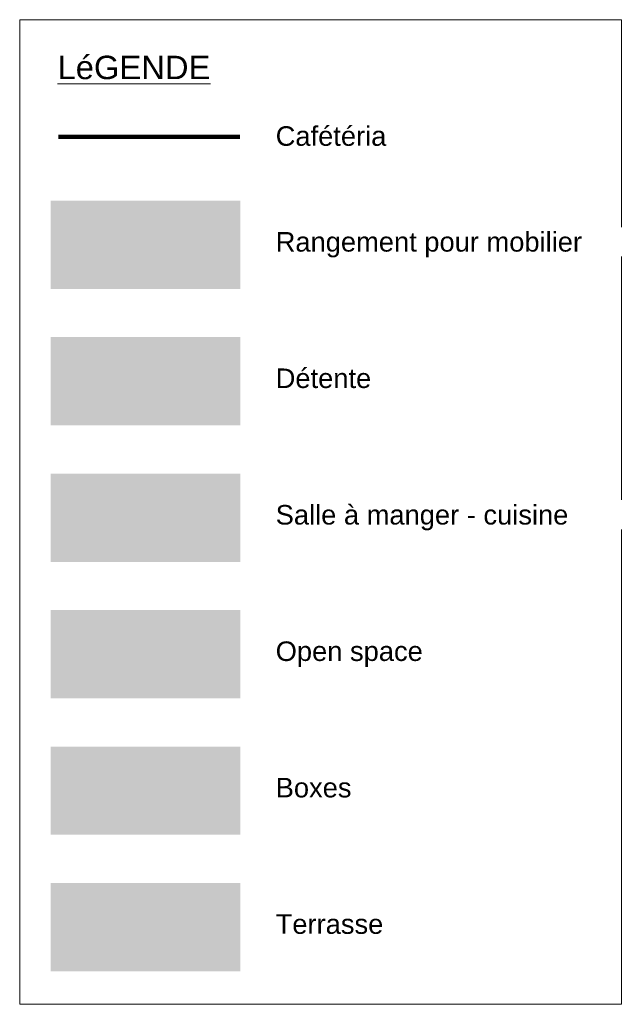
# Model space of a CAD drawing. Header units: metres. Extents: x 107 to 154, y -7 to 138.
# Tile 1 of 62: x 146 to 154, y -7 to 5. Entities that reach past the tile are written whole.
import ezdxf

# ---------------------------------------------------------------- set-up
doc = ezdxf.new("R2010")
doc.units = ezdxf.units.M
doc.layers.add('A-DETL', color=7, linetype='Continuous', lineweight=18, true_color=0x00a600)
for name, color, linetype, lineweight in [('A-DETL-GENF', 7, 'Continuous', 18), ('A-DETL-THIN', 7, 'Continuous', 18), ('G-ANNO-TEXT', 7, 'Continuous', 20)]:
    doc.layers.add(name, color=color, linetype=linetype, lineweight=lineweight)
doc.styles.add('Arial_13', font='arial.ttf', dxfattribs={"height": 0.25})
doc.styles.add('Arial_B_1', font='arial.ttf', dxfattribs={"height": 0.3})

msp = doc.modelspace()

# ---------------------------------------------------------------- hatches: boundary and pattern name
at = {"layer": 'A-DETL-GENF', "lineweight": 5, "true_color": 0xcecee8}
msp.add_hatch(color=254, dxfattribs=at).paths.add_polyline_path([(148.814, 2.041), (148.814, 3.171), (146.387, 3.171), (146.387, 2.041)])
at = {"layer": 'A-DETL-GENF', "lineweight": 5, "true_color": 0xffff80}
msp.add_hatch(color=51, dxfattribs=at).paths.add_polyline_path([(148.814, 0.295), (148.814, 1.425), (146.387, 1.425), (146.387, 0.295)])
at = {"layer": 'A-DETL-GENF', "lineweight": 5, "true_color": 0x9fff9f}
msp.add_hatch(color=81, dxfattribs=at).paths.add_polyline_path([(148.814, -1.451), (148.814, -0.322), (146.387, -0.322), (146.387, -1.451)])
at = {"layer": 'A-DETL-GENF', "lineweight": 5, "true_color": 0xffbc9b}
msp.add_hatch(color=31, dxfattribs=at).paths.add_polyline_path([(148.814, -3.197), (148.814, -2.068), (146.387, -2.068), (146.387, -3.197)])
at = {"layer": 'A-DETL-GENF', "lineweight": 5, "true_color": 0x00ffff}
msp.add_hatch(color=4, dxfattribs=at).paths.add_polyline_path([(148.814, -4.943), (148.814, -3.814), (146.387, -3.814), (146.387, -4.943)])
at = {"layer": 'A-DETL-GENF', "lineweight": 5, "true_color": 0xff80ff}
msp.add_hatch(color=211, dxfattribs=at).paths.add_polyline_path([(148.814, -6.689), (148.814, -5.56), (146.387, -5.56), (146.387, -6.689)])

# ---------------------------------------------------------------- linework, layer by layer
at = {"layer": 'A-DETL', "color": 1, "lineweight": 211, "true_color": 0xff0000}
msp.add_line((148.807, 3.987), (146.487, 3.987), dxfattribs=at)
at = {"layer": 'A-DETL-THIN', "lineweight": 5}
for p, q in [((145.991, 5.488), (153.691, 5.488)), ((145.991, -7.113), (145.991, 5.488)), ((153.691, 5.488), (153.691, -7.113)), ((153.691, -7.113), (145.991, -7.113))]:
    msp.add_line(p, q, dxfattribs=at)

# ---------------------------------------------------------------- texts
at = {"layer": 'G-ANNO-TEXT', "insert": (146.475, 5.027), "char_height": 0.3, "width": 2.48523, "attachment_point": 1, "style": 'Arial_B_1'}
msp.add_mtext('\\LLéGENDE', dxfattribs=at)
at = {"layer": 'G-ANNO-TEXT', "char_height": 0.25, "attachment_point": 1, "style": 'Arial_13', "bg_fill": 3, "box_fill_scale": 1.25, "bg_fill_color": 256, "bg_fill_true_color": 13158600, "bg_fill_transparency": 0}
for s, insert, width in [('Cafétéria', (149.267, 4.124), 1.70759), ('Rangement pour mobilier', (149.267, 2.77), 4.71392), ('Détente', (149.267, 1.024), 1.46709), ('Salle à manger - cuisine', (149.267, -0.723), 4.50548), ('Open space', (149.267, -2.469), 2.26878), ('Boxes', (149.267, -4.215), 1.17046), ('Terrasse', (149.267, -5.961), 1.68354)]:
    msp.add_mtext(s, dxfattribs=dict(at, insert=insert, width=width))

doc.saveas('drawing.dxf')
